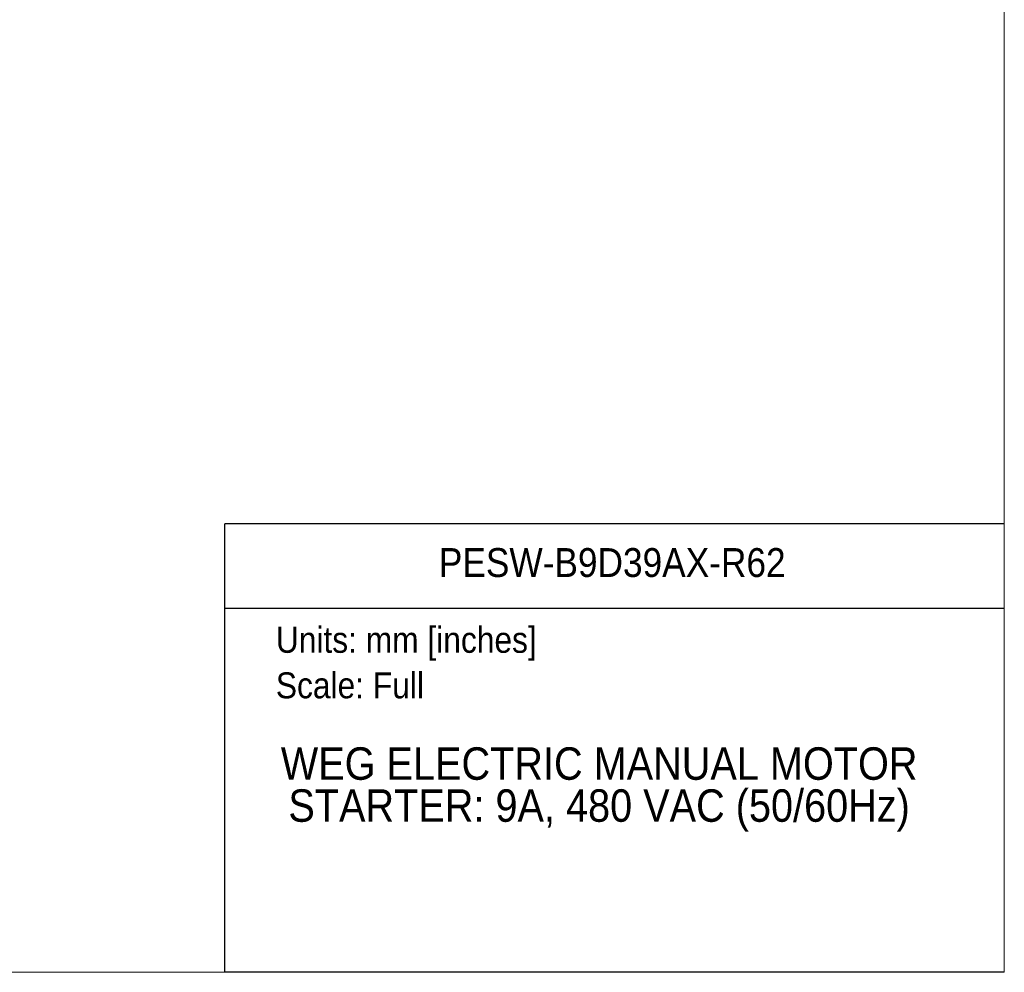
# Model space of a CAD drawing. Header units: millimetres. Extents: x 0 to 864, y 0 to 559.
# Tile 10 of 32: x 575 to 864, y 0 to 279. Entities that reach past the tile are written whole.
import ezdxf
from ezdxf.enums import TextEntityAlignment as Align

# ---------------------------------------------------------------- set-up
doc = ezdxf.new("R2010")
doc.units = ezdxf.units.MM
doc.header["$LTSCALE"] = 2
doc.linetypes.add('SLD-Solid', pattern=[0])
doc.layers.add('SLD-DEFPOINTS', color=7, linetype='Continuous')
doc.layers.add('TEXT', color=140, linetype='SLD-Solid', lineweight=25)
doc.styles.add('SLDTEXTSTYLE0', font='GOTHIC.TTF', dxfattribs={"width": 0.913})

# ---------------------------------------------------------------- blocks, each defined once
blk = doc.blocks.new('Block2')
at = {"color": 7, "linetype": 'SLD-Solid', "lineweight": 18}
for p in [(863.6, 558.8), (0, 0)]:
    blk.add_line(p, (863.6, 0), dxfattribs=at)
blk = doc.blocks.new('SW_NOTE_0')
at = {"layer": 'TEXT', "color": 0, "insert": (0, 9.73), "char_height": 7.62, "attachment_point": 1, "style": 'SLDTEXTSTYLE0'}
blk.add_mtext('Units: mm [inches]', dxfattribs=at)
blk = doc.blocks.new('SW_NOTE_0_1')
at = {"layer": 'TEXT', "color": 0, "insert": (0, 9.73), "char_height": 7.62, "attachment_point": 1, "style": 'SLDTEXTSTYLE0'}
blk.add_mtext('Scale: Full', dxfattribs=at)
blk = doc.blocks.new('Block1')
at = {"color": 140, "linetype": 'SLD-Solid', "lineweight": 18}
blk.add_line((863.6, 0), (863.6, 131.52), dxfattribs=at)
at = {"layer": 'TEXT'}
for p, q in [((863.6, 131.52), (635, 131.52)), ((635, 0), (635, 131.52)), ((635, 106.79), (863.6, 106.79)), ((863.6, 0), (635, 0))]:
    blk.add_line(p, q, dxfattribs=at)
for name, p in [('SW_NOTE_0', (649.97, 91.6)), ('SW_NOTE_0_1', (649.97, 78.25))]:
    blk.add_blockref(name, p, dxfattribs=at)
at = {"layer": 'TEXT', "color": 140, "style": 'SLDTEXTSTYLE0', "width": 0.913}
for tag, height, p in [('AUTOATTR0', 8.47, (697.78, 113.41)), ('AUTOATTR1_0', 9.53, (651.42, 53.61)), ('AUTOATTR1_1', 9.53, (653.64, 41.29))]:
    blk.add_attdef(tag, text='', height=height, dxfattribs=at).set_placement(p, align=Align.BOTTOM_LEFT)

msp = doc.modelspace()

# ---------------------------------------------------------------- linework, layer by layer
at = {"color": 7, "linetype": 'SLD-Solid', "lineweight": 18}
for p, q in [((863.6, 0), (863.6, 558.8)), ((0, 0), (863.6, 0))]:
    msp.add_line(p, q, dxfattribs=at)

# ---------------------------------------------------------------- block references
at = {"layer": 'SLD-DEFPOINTS'}
msp.add_blockref('Block2', (0, 0), dxfattribs=at)
ref = msp.add_blockref('Block1', (0, 0), dxfattribs=at)
ref.add_attrib('AUTOATTR0', 'PESW-B9D39AX-R62', dxfattribs={"layer": 'TEXT', "height": 8.4667, "style": 'SLDTEXTSTYLE0', "width": 0.913}).set_placement((697.78, 113.41), align=Align.BOTTOM_LEFT)
ref.add_attrib('AUTOATTR1_0', 'WEG ELECTRIC MANUAL MOTOR ', dxfattribs={"layer": 'TEXT', "height": 9.525, "style": 'SLDTEXTSTYLE0', "width": 0.913}).set_placement((651.42, 53.61), align=Align.BOTTOM_LEFT)
ref.add_attrib('AUTOATTR1_1', 'STARTER: 9A, 480 VAC (50/60Hz)', dxfattribs={"layer": 'TEXT', "height": 9.525, "style": 'SLDTEXTSTYLE0', "width": 0.913}).set_placement((653.64, 41.29), align=Align.BOTTOM_LEFT)

doc.saveas('drawing.dxf')
